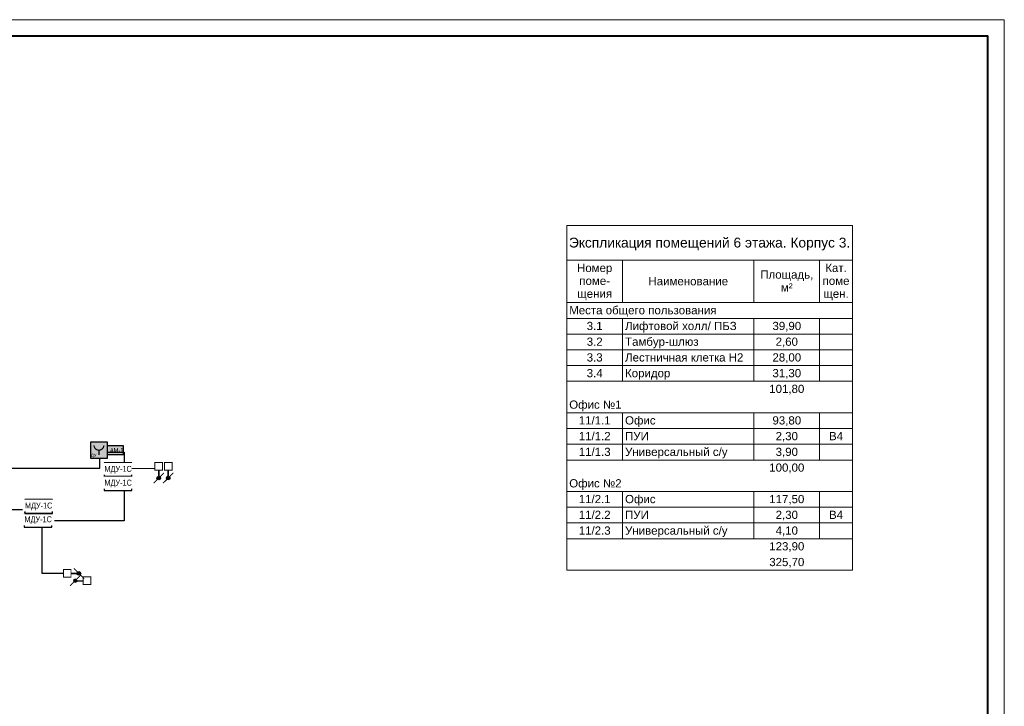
# Model space of a CAD drawing. Header units: millimetres. Extents: x -195178 to 1761886, y 140622 to 301105.
# Tile 33 of 127: x 206231 to 236212, y 245401 to 266305. Entities that reach past the tile are written whole.
import ezdxf
from ezdxf.enums import TextEntityAlignment as Align

# ---------------------------------------------------------------- set-up
doc = ezdxf.new("R2010")
doc.units = ezdxf.units.MM
doc.set_wipeout_variables(frame=1)
for name, color, linetype, lineweight in [('_АПС_Оборудование', 1, 'Continuous', 30), ('A-010-M_LINE-T', 7, 'Continuous', 18), ('RC-Извещатели_пожарные', 1, 'Continuous', 30), ('Z-000-P_SCHED', 7, 'Continuous', 20), ('Воздуховоды', 7, 'Continuous', 18), ('ОС', 5, 'Continuous', 25), ('Рамка', 7, 'Continuous', 18), ('СС-011-ПОЖ-СИГНАЛИЗАЦИЯ', 1, 'Continuous', 30), ('УГО АПС и АПЗ$0$_АПС_Оборудование', 1, 'Continuous', 30)]:
    doc.layers.add(name, color=color, linetype=linetype, lineweight=lineweight)
for name, color, linetype in [('EI_HATCH_GALV', 7, 'Continuous'), ('АПС', 5, 'Continuous'), ('ССПС', 5, 'Continuous'), ('формат', 250, 'Continuous')]:
    doc.layers.add(name, color=color, linetype=linetype)
doc.styles.add('1111', font='ARIALN.TTF')
doc.styles.add('Arial', font='arial.ttf', dxfattribs={"width": 0.9, "height": 700})
doc.styles.add('Arial Narrow', font='ARIALN.TTF', dxfattribs={"width": 0.9, "height": 600})
doc.styles.add('Arial_4', font='arial.ttf', dxfattribs={"height": 3})
doc.styles.add('Arial_5', font='arial.ttf', dxfattribs={"height": 2.5})

# ---------------------------------------------------------------- blocks, each defined once
blk = doc.blocks.new('*U29')
at = {"color": 0, "lineweight": 0}
blk.add_lwpolyline([(-594, 0), (0, 0), (0, 420), (-594, 420)], close=True, dxfattribs=at)
at = {"lineweight": 40}
blk.add_lwpolyline([(-574, 5), (-5, 5), (-5, 415), (-574, 415)], close=True, dxfattribs=at)
at = {"style": 'Arial', "width": 0.9, "flags": 8}
blk.add_attdef('FORMAT', (-36.87, 1.26), '', height=2.8, dxfattribs=at)
blk = doc.blocks.new('озк_выт')
at = {"layer": 'УГО АПС и АПЗ$0$_АПС_Оборудование', "ltscale": 200}
h = blk.add_hatch(color=5, dxfattribs=at)
h.dxf.hatch_style = 1
h.paths.add_polyline_path([(468756, -41333, 1), (468645, -41333, 1)])
at = {"color": 5, "const_width": 29.5}
blk.add_lwpolyline([(468544, -41177), (468661, -41294)], dxfattribs=at)
at = {"layer": 'УГО АПС и АПЗ$0$_АПС_Оборудование', "color": 5, "lineweight": 35, "ltscale": 200}
blk.add_line((468631, -41333), (468458, -41334), dxfattribs=at)
at = {"layer": 'УГО АПС и АПЗ$0$_АПС_Оборудование', "color": 5, "const_width": 29.5}
blk.add_lwpolyline([(468227, -41449), (468458, -41449), (468458, -41218), (468227, -41218)], close=True, dxfattribs=at)
blk.add_lwpolyline([(468740, -41373), (468857, -41490)], dxfattribs=at)
at = {"layer": 'УГО АПС и АПЗ$0$_АПС_Оборудование', "color": 5}
blk.add_circle((468700, -41333), 55.4, dxfattribs=at)
blk = doc.blocks.new('_МДУ')
at = {"color": 1}
blk.add_wipeout([(-350, 175), (350, 175), (350, -175), (-350, -175)], dxfattribs=at)
at = {"layer": 'АПС', "color": 1, "lineweight": 30, "ltscale": 200}
blk.add_lwpolyline([(350, 175), (-350, 175), (-350, -175), (350, -175)], close=True, dxfattribs=at)
at = {"layer": 'АПС', "color": 0, "lineweight": 30, "ltscale": 200, "insert": (3, 0), "char_height": 150, "width": 668.29, "attachment_point": 5, "style": 'Arial Narrow', "bg_fill": 2}
blk.add_mtext('МДУ-1C', dxfattribs=at)
blk = doc.blocks.new('озк_пр')
at = {"layer": 'УГО АПС и АПЗ$0$_АПС_Оборудование', "ltscale": 200}
h = blk.add_hatch(color=1, dxfattribs=at)
h.dxf.hatch_style = 1
h.paths.add_polyline_path([(468761, -41723, 1), (468650, -41723, 1)])
at = {"color": 1, "const_width": 29.5}
blk.add_lwpolyline([(468549, -41567), (468666, -41684)], dxfattribs=at)
at = {"layer": 'УГО АПС и АПЗ$0$_АПС_Оборудование', "color": 1, "lineweight": 35, "ltscale": 200}
blk.add_line((468636, -41723), (468463, -41723), dxfattribs=at)
at = {"layer": 'УГО АПС и АПЗ$0$_АПС_Оборудование', "color": 1, "const_width": 29.5}
blk.add_lwpolyline([(468233, -41839), (468463, -41839), (468463, -41608), (468232, -41608)], close=True, dxfattribs=at)
blk.add_lwpolyline([(468745, -41762), (468862, -41880)], dxfattribs=at)
at = {"layer": 'УГО АПС и АПЗ$0$_АПС_Оборудование', "color": 1}
blk.add_circle((468706, -41723), 55.4, dxfattribs=at)
blk = doc.blocks.new('пд_выт')
at = {"layer": 'Воздуховоды', "true_color": 0xcd6928}
h = blk.add_hatch(color=32, dxfattribs=at)
h.dxf.hatch_style = 1
h.paths.add_polyline_path([(468770, -40558, 1), (468659, -40558, 1)])
at = {"layer": 'Воздуховоды', "color": 32, "lineweight": 30, "true_color": 0xcd6928}
blk.add_line((468645, -40558), (468472, -40558), dxfattribs=at)
at = {"layer": 'Воздуховоды', "color": 32, "true_color": 0xcd6928, "const_width": 29.5}
blk.add_lwpolyline([(468242, -40674), (468472, -40673), (468472, -40443), (468241, -40443)], close=True, dxfattribs=at)
for points in [[(468558, -40401), (468675, -40519)], [(468754, -40597), (468871, -40714)]]:
    blk.add_lwpolyline(points, dxfattribs=at)
at = {"layer": 'Воздуховоды', "color": 32, "true_color": 0xcd6928}
blk.add_circle((468715, -40558), 55.4, dxfattribs=at)
blk = doc.blocks.new('авфывыа')
at = {"lineweight": 40, "ltscale": 2, "true_color": 0xffffff}
h = blk.add_hatch(color=7, dxfattribs=at)
h.dxf.hatch_style = 1
h.paths.add_polyline_path([(287340, 199933), (287843, 199933), (287843, 200201), (287340, 200201)])
at = {"layer": 'ОС', "color": 1, "lineweight": 30}
blk.add_lwpolyline([(287843, 200201), (287340, 200201), (287340, 199933), (287843, 199933)], close=True, dxfattribs=at)
at = {"layer": 'ССПС', "color": 1, "lineweight": -2, "ltscale": 1000, "style": '1111', "width": 0.8}
blk.add_text('АМ-1', height=151, dxfattribs=at).set_placement((287425, 199988))
blk = doc.blocks.new('УДП')
at = {"color": 30}
blk.add_wipeout([(324223, -148669), (324222, -149169), (323722, -149169), (323723, -148669)], dxfattribs=at).dxf.layer = 'RC-Извещатели_пожарные'
blk.add_wipeout([(323722, -149169), (323723, -148669), (324223, -148669), (324222, -149169)], dxfattribs=at).dxf.layer = 'RC-Извещатели_пожарные'
at = {"layer": 'EI_HATCH_GALV', "lineweight": 30, "true_color": 0xffffff}
h = blk.add_hatch(color=7, dxfattribs=at)
h.dxf.hatch_style = 1
h.paths.add_polyline_path([(324223, -148669), (324222, -149169), (323722, -149169), (323723, -148669)])
at = {"layer": 'RC-Извещатели_пожарные', "color": 30, "ltscale": 30}
blk.add_lwpolyline([(324223, -148669), (324222, -149169), (323722, -149169), (323723, -148669)], close=True, dxfattribs=at)
at = {"layer": 'RC-Извещатели_пожарные', "color": 30, "ltscale": 30, "const_width": 37.5}
blk.add_lwpolyline([(323823, -148769, 1), (324123, -148769, 1)], format="xyb", dxfattribs=at)
blk.add_lwpolyline([(323972, -148919), (323972, -149069)], dxfattribs=at)
at = {"color": 30, "lineweight": 30, "style": 'Arial Narrow', "width": 0.9}
blk.add_text('ДУ', height=100, dxfattribs=at).set_placement((323814, -149078), align=Align.MIDDLE_CENTER)

msp = doc.modelspace()

# ---------------------------------------------------------------- linework, layer by layer
at = {"layer": 'A-010-M_LINE-T'}
for p, q in [((222889, 260037), (222889, 258979)), ((231589, 260037), (222889, 260037)), ((231589, 258979), (231589, 260037)), ((222889, 258979), (222889, 249545)), ((222889, 258979), (231589, 258979)), ((224589, 258979), (224589, 257691)), ((228589, 258979), (228589, 257691)), ((230589, 258979), (230589, 257691)), ((231589, 258979), (231589, 249545)), ((224589, 257691), (222889, 257691)), ((228589, 257691), (224589, 257691)), ((230589, 257691), (228589, 257691)), ((231589, 257691), (230589, 257691)), ((224589, 257212), (222889, 257212)), ((228589, 257212), (224589, 257212)), ((224589, 257212), (224589, 256733)), ((230589, 257212), (228589, 257212)), ((228589, 257212), (228589, 256733)), ((231589, 257212), (230589, 257212)), ((230589, 257212), (230589, 256733)), ((224589, 256733), (222889, 256733)), ((228589, 256733), (224589, 256733)), ((224589, 256733), (224589, 256253)), ((230589, 256733), (228589, 256733)), ((228589, 256733), (228589, 256253)), ((231589, 256733), (230589, 256733)), ((230589, 256733), (230589, 256253)), ((224589, 256253), (222889, 256253)), ((228589, 256253), (224589, 256253)), ((224589, 256253), (224589, 255774)), ((230589, 256253), (228589, 256253)), ((228589, 256253), (228589, 255774)), ((231589, 256253), (230589, 256253)), ((230589, 256253), (230589, 255774)), ((224589, 255774), (222889, 255774)), ((228589, 255774), (224589, 255774)), ((224589, 255774), (224589, 255295)), ((230589, 255774), (228589, 255774)), ((228589, 255774), (228589, 255295)), ((231589, 255774), (230589, 255774)), ((230589, 255774), (230589, 255295)), ((224589, 255295), (222889, 255295)), ((228589, 255295), (224589, 255295)), ((230589, 255295), (228589, 255295)), ((231589, 255295), (230589, 255295)), ((224589, 254337), (222889, 254337)), ((228589, 254337), (224589, 254337)), ((224589, 254337), (224589, 253858)), ((230589, 254337), (228589, 254337)), ((228589, 254337), (228589, 253858)), ((231589, 254337), (230589, 254337)), ((230589, 254337), (230589, 253858)), ((224589, 253858), (222889, 253858)), ((228589, 253858), (224589, 253858)), ((224589, 253858), (224589, 253378)), ((230589, 253858), (228589, 253858)), ((228589, 253858), (228589, 253378)), ((231589, 253858), (230589, 253858)), ((230589, 253858), (230589, 253378)), ((224589, 253378), (222889, 253378)), ((228589, 253378), (224589, 253378)), ((224589, 253378), (224589, 252899)), ((230589, 253378), (228589, 253378)), ((228589, 253378), (228589, 252899)), ((231589, 253378), (230589, 253378)), ((230589, 253378), (230589, 252899)), ((224589, 252899), (222889, 252899)), ((228589, 252899), (224589, 252899)), ((230589, 252899), (228589, 252899)), ((231589, 252899), (230589, 252899)), ((224589, 251941), (222889, 251941)), ((228589, 251941), (224589, 251941)), ((224589, 251941), (224589, 251462)), ((230589, 251941), (228589, 251941)), ((228589, 251941), (228589, 251462)), ((231589, 251941), (230589, 251941)), ((230589, 251941), (230589, 251462)), ((224589, 251462), (222889, 251462)), ((228589, 251462), (224589, 251462)), ((224589, 251462), (224589, 250982)), ((230589, 251462), (228589, 251462)), ((228589, 251462), (228589, 250982)), ((231589, 251462), (230589, 251462)), ((230589, 251462), (230589, 250982)), ((224589, 250982), (222889, 250982)), ((228589, 250982), (224589, 250982)), ((224589, 250982), (224589, 250503)), ((230589, 250982), (228589, 250982)), ((228589, 250982), (228589, 250503)), ((231589, 250982), (230589, 250982)), ((230589, 250982), (230589, 250503)), ((224589, 250503), (222889, 250503)), ((228589, 250503), (224589, 250503)), ((230589, 250503), (228589, 250503)), ((231589, 250503), (230589, 250503)), ((231589, 249545), (222889, 249545))]:
    msp.add_line(p, q, dxfattribs=at)
at = {"layer": 'Рамка'}
msp.add_lwpolyline([(178812, 224805), (235712, 224805), (235712, 265805), (178812, 265805)], close=True, dxfattribs=at)
at = {"layer": 'СС-011-ПОЖ-СИГНАЛИЗАЦИЯ', "color": 1, "lineweight": 30}
msp.add_lwpolyline([(205046, 252650), (208675, 252650), (208675, 253143), (209411, 253143), (209411, 251046), (206790, 251046), (206790, 251387), (197860, 251387)], dxfattribs=at)

# ---------------------------------------------------------------- block references
at = {"color": 6}
msp.add_blockref('авфывыа', (-78447, 53131), dxfattribs=at)
at = {"layer": 'СС-011-ПОЖ-СИГНАЛИЗАЦИЯ', "lineweight": 30, "rotation": 270}
for name, p in [('озк_выт', (251798, 721051)), ('озк_пр', (252478, 721056))]:
    msp.add_blockref(name, p, dxfattribs=at)
at = {"layer": 'СС-011-ПОЖ-СИГНАЛИЗАЦИЯ', "lineweight": 30}
msp.add_blockref('озк_выт', (-260665, 290780), dxfattribs=at)
at = {"layer": 'СС-011-ПОЖ-СИГНАЛИЗАЦИЯ', "lineweight": 30, "xscale": -1}
msp.add_blockref('пд_выт', (676637, 289783), dxfattribs=at)
at = {"layer": 'формат', "xscale": 100, "yscale": 100, "zscale": 100}
msp.add_blockref('*U29', (236212, 224305), dxfattribs=at)

# ---------------------------------------------------------------- texts
at = {"layer": 'Z-000-P_SCHED', "line_spacing_factor": 0.941778}
for s, insert, char_height, width, attachment_point, style in [('Экспликация помещений 6 этажа. Корпус 3.', (227239, 259669), 300, 10224.68, 2, 'Arial_4'), ('Номер\\Pпоме-\\Pщения', (223739, 258873), 250, 1285.52, 2, 'Arial_5'), ('Кат.\\Pпоме\\Pщен.', (231089, 258873), 250, 979.44, 2, 'Arial_5'), ('Наименование', (226589, 258469), 250, 2895.47, 2, 'Arial_5'), ('Площадь,\\Pм\\fArial|b0|i0|c238|p34|;²', (229589, 258671), 250, 1925.21, 2, 'Arial_5'), ('Места общего пользования', (222964, 257586), 250, 5356.32, 1, 'Arial_5'), ('3.1', (223739, 257106), 250, 581.54, 2, 'Arial_5'), ('Лифтовой холл/ ПБЗ', (224664, 257106), 250, 4052.44, 1, 'Arial_5'), ('39,90', (229589, 257106), 250, 1046.78, 2, 'Arial_5'), ('Тамбур-шлюз', (224664, 256627), 250, 2659.79, 1, 'Arial_5'), ('3.2', (223739, 256627), 250, 581.54, 2, 'Arial_5'), ('2,60', (229589, 256627), 250, 814.16, 2, 'Arial_5'), ('3.3', (223739, 256148), 250, 581.54, 2, 'Arial_5'), ('Лестничная клетка Н2', (224664, 256148), 250, 4300.36, 1, 'Arial_5'), ('28,00', (229589, 256148), 250, 1046.78, 2, 'Arial_5'), ('3.4', (223739, 255669), 250, 581.54, 2, 'Arial_5'), ('Коридор', (224664, 255669), 250, 1646.69, 1, 'Arial_5'), ('31,30', (229589, 255669), 250, 1046.78, 2, 'Arial_5'), ('101,80', (229589, 255190), 250, 1279.39, 2, 'Arial_5'), ('Офис №1', (222964, 254711), 250, 1903.79, 1, 'Arial_5'), ('11/1.1', (223739, 254231), 250, 1163.09, 2, 'Arial_5'), ('Офис', (224664, 254231), 250, 1107.99, 1, 'Arial_5'), ('93,80', (229589, 254231), 250, 1046.78, 2, 'Arial_5'), ('11/1.2', (223739, 253752), 250, 1163.09, 2, 'Arial_5'), ('ПУИ', (224664, 253752), 250, 863.13, 1, 'Arial_5'), ('2,30', (229589, 253752), 250, 814.16, 2, 'Arial_5'), ('B4', (231089, 253752), 250, 511.15, 2, 'Arial_5'), ('11/1.3', (223739, 253273), 250, 1163.09, 2, 'Arial_5'), ('Универсальный с/у', (224664, 253273), 250, 3712.69, 1, 'Arial_5'), ('3,90', (229589, 253273), 250, 814.16, 2, 'Arial_5'), ('100,00', (229589, 252794), 250, 1279.39, 2, 'Arial_5'), ('Офис №2', (222964, 252315), 250, 1903.79, 1, 'Arial_5'), ('11/2.1', (223739, 251836), 250, 1163.09, 2, 'Arial_5'), ('Офис', (224664, 251836), 250, 1107.99, 1, 'Arial_5'), ('117,50', (229589, 251836), 250, 1279.39, 2, 'Arial_5'), ('11/2.2', (223739, 251356), 250, 1163.09, 2, 'Arial_5'), ('ПУИ', (224664, 251356), 250, 863.13, 1, 'Arial_5'), ('2,30', (229589, 251356), 250, 814.16, 2, 'Arial_5'), ('B4', (231089, 251356), 250, 511.15, 2, 'Arial_5'), ('11/2.3', (223739, 250877), 250, 1163.09, 2, 'Arial_5'), ('Универсальный с/у', (224664, 250877), 250, 3712.69, 1, 'Arial_5'), ('4,10', (229589, 250877), 250, 814.16, 2, 'Arial_5'), ('123,90', (229589, 250398), 250, 1279.39, 2, 'Arial_5'), ('325,70', (229589, 249919), 250, 1279.39, 2, 'Arial_5')]:
    msp.add_mtext(s, dxfattribs=dict(at, insert=insert, char_height=char_height, width=width, attachment_point=attachment_point, style=style))

# ---------------------------------------------------------------- next in the draw order: block references
at = {"layer": '_АПС_Оборудование', "color": 0, "lineweight": 30, "xscale": 1.2, "yscale": 1.2, "zscale": 1.2}
for p in [(209225, 252604), (206790, 251069)]:
    msp.add_blockref('_МДУ', p, dxfattribs=at)

# ---------------------------------------------------------------- next in the draw order: linework, layer by layer
at = {"layer": 'СС-011-ПОЖ-СИГНАЛИЗАЦИЯ', "color": 30, "lineweight": 30, "ltscale": 100}
for points in [[(209645, 252646), (210349, 252647)], [(207562, 249447), (206912, 249447), (206912, 250859)]]:
    msp.add_lwpolyline(points, dxfattribs=at)

# ---------------------------------------------------------------- next in the draw order: block references
at = {"layer": '_АПС_Оборудование', "color": 0, "lineweight": 30, "xscale": 1.2, "yscale": 1.2, "zscale": 1.2}
for p in [(209225, 252184), (206805, 251488)]:
    msp.add_blockref('_МДУ', p, dxfattribs=at)
at = {"layer": 'СС-011-ПОЖ-СИГНАЛИЗАЦИЯ', "lineweight": 30}
msp.add_blockref('УДП', (-115329, 402118), dxfattribs=at)

doc.saveas('drawing.dxf')
